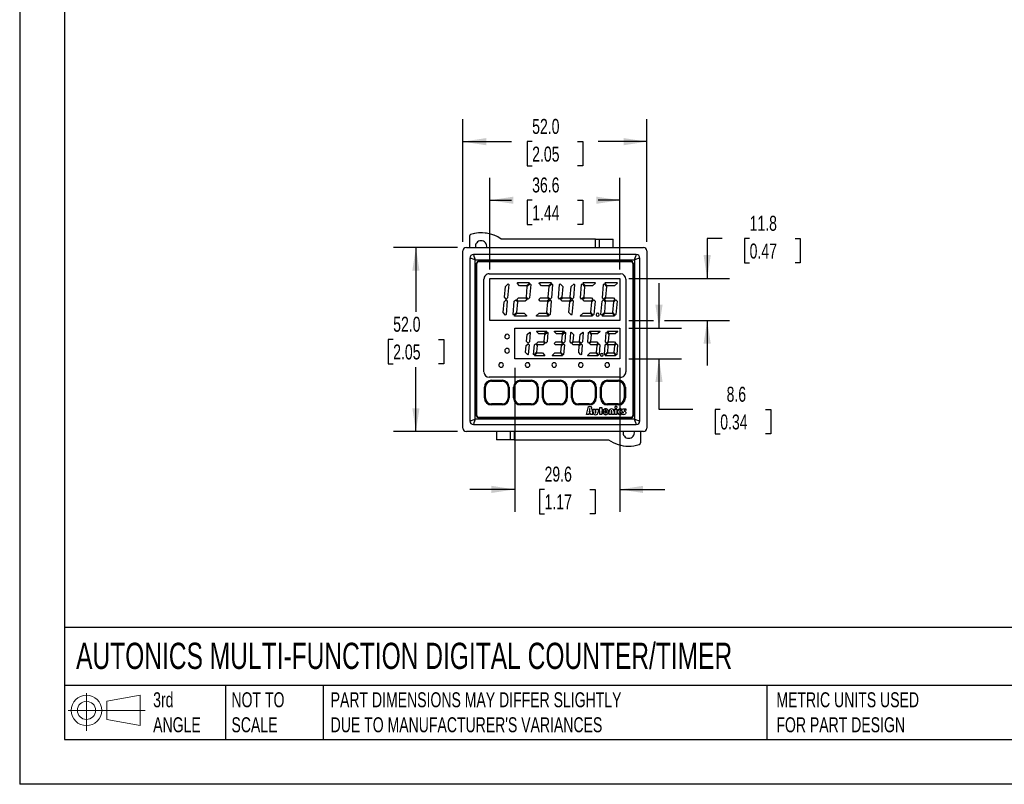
# Model space of a CAD drawing. Header units: millimetres. Extents: x 0 to 559, y 0 to 432.
# Tile 1 of 7: x 0 to 278, y 0 to 216. Entities that reach past the tile are written whole.
import ezdxf

# ---------------------------------------------------------------- set-up
doc = ezdxf.new("R2010")
doc.units = ezdxf.units.MM
doc.header["$LTSCALE"] = 2
doc.linetypes.add('CENTERX2', pattern=[20.32, 12.7, -2.54, 2.54, -2.54])
doc.layers.add('DIMENSIONS', color=140, linetype='Continuous', lineweight=25)
doc.layers.add('TEXT', color=140, linetype='Continuous', lineweight=25)
doc.layers.add('SLD-DEFPOINTS', color=7, linetype='Continuous')
doc.styles.add('SLDTEXTSTYLE0', font='TXT', dxfattribs={"width": 0.7})
doc.dimstyles.new('SLDDIMSTYLE0', dxfattribs={"dimtxt": 4.316016, "dimasz": 6.604, "dimexe": 0, "dimexo": 0.0625, "dimgap": 1.079004, "dimtad": 0, "dimtih": 1, "dimtoh": 1, "dimdec": 1, "dimrnd": 1e-09, "dimzin": 12, "dimdsep": 46, "dimtxsty": 'SLDTEXTSTYLE0', "dimsah": 1, "dimcen": 0.09, "dimadec": 0, "dimazin": 3, "dimtfac": 1, "dimtdec": 1, "dimtofl": 0, "dimtmove": 0, "dimatfit": 3, "dimfxl": 0, "dimfrac": 2, "dimtolj": 1, "dimtzin": 12, "dimarcsym": 0})
doc.dimstyles.new('SLDDIMSTYLE1', dxfattribs={"dimtxt": 4.316016, "dimasz": 6.604, "dimexe": 0, "dimexo": 0.0625, "dimgap": 1.079004, "dimtad": 0, "dimtih": 1, "dimtoh": 1, "dimdec": 1, "dimrnd": 1e-09, "dimzin": 12, "dimdsep": 46, "dimtxsty": 'SLDTEXTSTYLE0', "dimsah": 1, "dimcen": 0.09, "dimadec": 0, "dimazin": 3, "dimtfac": 1, "dimtdec": 1, "dimtmove": 0, "dimatfit": 0, "dimfxl": 0, "dimfrac": 2, "dimtolj": 1, "dimtzin": 12, "dimarcsym": 0})
doc.dimstyles.new('SLDDIMSTYLE2', dxfattribs={"dimtxt": 4.316016, "dimasz": 6.604, "dimexe": 0, "dimexo": 0.0625, "dimgap": 1.079004, "dimtad": 0, "dimtih": 1, "dimtoh": 1, "dimdec": 1, "dimrnd": 1e-09, "dimzin": 4, "dimdsep": 46, "dimtxsty": 'SLDTEXTSTYLE0', "dimsah": 1, "dimcen": 0.09, "dimadec": 0, "dimazin": 1, "dimtfac": 1, "dimtdec": 1, "dimtofl": 0, "dimtmove": 0, "dimatfit": 3, "dimfxl": 0, "dimfrac": 2, "dimtolj": 1, "dimtzin": 12, "dimarcsym": 0})

# ---------------------------------------------------------------- blocks, each defined once
blk = doc.blocks.new('Block11')
at = {"color": 7, "linetype": 'Continuous', "lineweight": 18}
for p, q in [((5.18, 10.62), (5.18, 0)), ((10.96, 8.33), (20.35, 10.06)), ((20.35, 10.06), (20.35, 1.46)), ((0, 5.76), (21.75, 5.76)), ((10.96, 3.19), (10.96, 8.33)), ((10.96, 3.19), (20.35, 1.46))]:
    blk.add_line(p, q, dxfattribs=at)
for radius in [4.3, 2.57]:
    blk.add_circle((5.18, 5.76), radius, dxfattribs=at)
blk = doc.blocks.new('Block12')
at = {"layer": 'SLD-DEFPOINTS'}
blk.add_blockref('Block11', (0, 0), dxfattribs=at)
blk = doc.blocks.new('_D')
at = {"layer": 'DIMENSIONS'}
for p, q in [((132.82, 145.37), (132.82, 171.27)), ((169.47, 145.37), (169.47, 171.27)), ((132.82, 164.92), (138.89, 164.92)), ((144.74, 164.92), (143.29, 164.92)), ((143.29, 164.92), (143.29, 158.07)), ((157.56, 164.92), (159.01, 164.92)), ((159.01, 164.92), (159.01, 158.07)), ((169.47, 164.92), (163.41, 164.92)), ((143.29, 158.07), (144.74, 158.07)), ((159.01, 158.07), (157.56, 158.07))]:
    blk.add_line(p, q, dxfattribs=at)
for points in [[(132.82, 164.92), (139.43, 163.91), (139.43, 165.94)], [(169.47, 164.92), (162.87, 165.94), (162.87, 163.91)]]:
    blk.add_solid(points, dxfattribs=at)
at = {"layer": 'DIMENSIONS', "char_height": 4.233, "attachment_point": 1, "style": 'SLDTEXTSTYLE0'}
for s, insert in [('36.6', (144.74, 171.35)), ('1.44', (144.74, 163.52))]:
    blk.add_mtext(s, dxfattribs=dict(at, insert=insert))
blk = doc.blocks.new('_D_1')
at = {"layer": 'DIMENSIONS'}
for p, q in [((198.37, 154.11), (194.16, 154.11)), ((194.16, 154.11), (194.16, 142.83)), ((206.15, 154.11), (204.7, 154.11)), ((204.7, 154.11), (204.7, 147.25)), ((218.98, 154.11), (220.42, 154.11)), ((220.42, 154.11), (220.42, 147.25)), ((204.7, 147.25), (206.15, 147.25)), ((220.42, 147.25), (218.98, 147.25)), ((172.01, 142.83), (200.51, 142.83)), ((172.01, 130.98), (179.03, 130.98)), ((182.08, 130.98), (200.51, 130.98)), ((194.16, 130.98), (194.16, 118.28))]:
    blk.add_line(p, q, dxfattribs=at)
for points in [[(194.16, 142.83), (195.18, 149.43), (193.14, 149.43)], [(194.16, 130.98), (193.14, 124.38), (195.18, 124.38)]]:
    blk.add_solid(points, dxfattribs=at)
at = {"layer": 'DIMENSIONS', "char_height": 4.233, "attachment_point": 1, "style": 'SLDTEXTSTYLE0'}
for s, insert in [('11.8', (206.15, 160.53)), ('0.47', (206.15, 152.7))]:
    blk.add_mtext(s, dxfattribs=dict(at, insert=insert))
blk = doc.blocks.new('_D_2')
at = {"layer": 'DIMENSIONS'}
for p, q in [((180.56, 128.83), (180.56, 141.53)), ((172.01, 128.83), (186.91, 128.83)), ((172.01, 120.18), (186.91, 120.18)), ((180.56, 105.83), (180.56, 120.18)), ((190.07, 105.83), (180.56, 105.83)), ((197.86, 105.83), (196.41, 105.83)), ((196.41, 105.83), (196.41, 98.97)), ((210.68, 105.83), (212.13, 105.83)), ((212.13, 105.83), (212.13, 98.97)), ((196.41, 98.97), (197.86, 98.97)), ((212.13, 98.97), (210.68, 98.97))]:
    blk.add_line(p, q, dxfattribs=at)
for points in [[(180.56, 128.83), (181.57, 135.43), (179.54, 135.43)], [(180.56, 120.18), (179.54, 113.58), (181.57, 113.58)]]:
    blk.add_solid(points, dxfattribs=at)
at = {"layer": 'DIMENSIONS', "char_height": 4.233, "attachment_point": 1, "style": 'SLDTEXTSTYLE0'}
for s, insert in [('8.6', (199.65, 112.25)), ('0.34', (197.86, 104.43))]:
    blk.add_mtext(s, dxfattribs=dict(at, insert=insert))
blk = doc.blocks.new('_D_3')
at = {"layer": 'DIMENSIONS'}
for p, q in [((139.82, 117.64), (139.82, 76.92)), ((169.47, 117.64), (169.47, 76.92)), ((139.82, 83.27), (127.12, 83.27)), ((148.24, 83.27), (146.79, 83.27)), ((146.79, 83.27), (146.79, 76.42)), ((161.06, 83.27), (162.51, 83.27)), ((162.51, 83.27), (162.51, 76.42)), ((169.47, 83.27), (182.17, 83.27)), ((146.79, 76.42), (148.24, 76.42)), ((162.51, 76.42), (161.06, 76.42))]:
    blk.add_line(p, q, dxfattribs=at)
for points in [[(139.82, 83.27), (133.22, 84.29), (133.22, 82.26)], [(169.47, 83.27), (176.08, 82.26), (176.08, 84.29)]]:
    blk.add_solid(points, dxfattribs=at)
at = {"layer": 'DIMENSIONS', "char_height": 4.233, "attachment_point": 1, "style": 'SLDTEXTSTYLE0'}
for s, insert in [('29.6', (148.24, 89.7)), ('1.17', (148.24, 81.87))]:
    blk.add_mtext(s, dxfattribs=dict(at, insert=insert))
blk = doc.blocks.new('_D_4')
at = {"layer": 'DIMENSIONS'}
for p, q in [((125.15, 153.14), (125.15, 187.82)), ((177.15, 153.14), (177.15, 187.82)), ((125.15, 181.47), (138.89, 181.47)), ((144.74, 181.47), (143.29, 181.47)), ((143.29, 181.47), (143.29, 174.61)), ((157.56, 181.47), (159.01, 181.47)), ((159.01, 181.47), (159.01, 174.61)), ((177.15, 181.47), (163.41, 181.47)), ((143.29, 174.61), (144.74, 174.61)), ((159.01, 174.61), (157.56, 174.61))]:
    blk.add_line(p, q, dxfattribs=at)
for points in [[(125.15, 181.47), (131.75, 180.45), (131.75, 182.48)], [(177.15, 181.47), (170.55, 182.48), (170.55, 180.45)]]:
    blk.add_solid(points, dxfattribs=at)
at = {"layer": 'DIMENSIONS', "char_height": 4.233, "attachment_point": 1, "style": 'SLDTEXTSTYLE0'}
for s, insert in [('52.0', (144.74, 187.89)), ('2.05', (144.74, 180.07))]:
    blk.add_mtext(s, dxfattribs=dict(at, insert=insert))
blk = doc.blocks.new('_D_5')
at = {"layer": 'DIMENSIONS'}
for p, q in [((123.61, 151.6), (105.56, 151.6)), ((111.91, 151.6), (111.91, 133.43)), ((105.49, 125.6), (104.04, 125.6)), ((104.04, 125.6), (104.04, 118.74)), ((118.32, 125.6), (119.77, 125.6)), ((119.77, 125.6), (119.77, 118.74)), ((104.04, 118.74), (105.49, 118.74)), ((111.91, 99.6), (111.91, 117.78)), ((119.77, 118.74), (118.32, 118.74)), ((123.61, 99.6), (105.56, 99.6))]:
    blk.add_line(p, q, dxfattribs=at)
for points in [[(111.91, 151.6), (110.89, 145), (112.92, 145)], [(111.91, 99.6), (112.92, 106.21), (110.89, 106.21)]]:
    blk.add_solid(points, dxfattribs=at)
at = {"layer": 'DIMENSIONS', "char_height": 4.233, "attachment_point": 1, "style": 'SLDTEXTSTYLE0'}
for s, insert in [('52.0', (105.49, 132.03)), ('2.05', (105.49, 124.2))]:
    blk.add_mtext(s, dxfattribs=dict(at, insert=insert))

msp = doc.modelspace()

# ---------------------------------------------------------------- linework, layer by layer
at = {"color": 7, "linetype": 'Continuous'}
for p in [(0, 431.81), (558.8, 0.01)]:
    msp.add_line(p, (0, 0.01), dxfattribs=at)
for p, q in [((127, 154.79), (127, 151.6)), ((162.65, 153.95), (136, 153.95)), ((162.65, 151.6), (162.65, 153.95)), ((162.65, 153.95), (163.65, 153.95)), ((163.65, 153.95), (163.65, 151.6)), ((163.65, 153.95), (167.65, 153.95)), ((167.65, 151.6), (167.65, 153.95)), ((125.15, 100.6), (125.15, 150.6)), ((126.15, 151.6), (176.15, 151.6)), ((177.15, 150.6), (177.15, 100.6)), ((127.15, 148.6), (127.15, 102.6)), ((174.15, 149.6), (128.15, 149.6)), ((128.65, 148.1), (173.65, 148.1)), ((128.65, 103.1), (128.65, 148.1)), ((129.55, 147.7), (172.75, 147.7)), ((129.65, 147.6), (172.65, 147.6)), ((173.65, 148.1), (173.65, 103.1)), ((175.15, 102.6), (175.15, 148.6)), ((129.05, 104), (129.05, 147.2)), ((129.15, 104.1), (129.15, 147.1)), ((173.15, 147.1), (173.15, 104.1)), ((173.25, 147.2), (173.25, 104)), ((131.13, 116.43), (131.13, 142.64)), ((132.57, 144.14), (169.73, 144.14)), ((132.82, 142.83), (169.47, 142.83)), ((132.82, 130.98), (132.82, 142.83)), ((169.47, 142.83), (169.47, 130.98)), ((171.17, 142.64), (171.17, 116.43)), ((136.9, 137.55), (137.16, 140.56)), ((137.16, 140.56), (137.99, 141.31)), ((138.12, 141.16), (137.79, 137.36)), ((137.99, 141.31), (138.12, 141.16)), ((140.48, 141.51), (140.65, 141.66)), ((141.16, 140.76), (140.48, 141.51)), ((140.65, 141.66), (143.86, 141.66)), ((143.17, 140.76), (141.16, 140.76)), ((143.1, 137.55), (143.36, 140.56)), ((144, 141.52), (143.17, 140.76)), ((143.36, 140.56), (144.19, 141.31)), ((143.86, 141.66), (144, 141.52)), ((144.32, 141.16), (143.99, 137.36)), ((144.19, 141.31), (144.32, 141.16)), ((146.68, 141.51), (146.85, 141.66)), ((147.36, 140.76), (146.68, 141.51)), ((146.85, 141.66), (150.06, 141.66)), ((149.37, 140.76), (147.36, 140.76)), ((149.3, 137.55), (149.56, 140.56)), ((150.2, 141.52), (149.37, 140.76)), ((149.56, 140.56), (150.39, 141.31)), ((150.06, 141.66), (150.2, 141.52)), ((150.52, 141.16), (150.19, 137.36)), ((150.39, 141.31), (150.52, 141.16)), ((152.17, 137.36), (152.5, 141.16)), ((152.5, 141.16), (152.67, 141.32)), ((152.67, 141.32), (153.36, 140.57)), ((153.36, 140.57), (153.09, 137.57)), ((155.5, 137.55), (155.76, 140.56)), ((155.76, 140.56), (156.59, 141.31)), ((156.72, 141.16), (156.39, 137.36)), ((156.59, 141.31), (156.72, 141.16)), ((158.37, 137.36), (158.7, 141.16)), ((158.7, 141.16), (158.87, 141.32)), ((158.87, 141.32), (159.56, 140.57)), ((159.08, 141.51), (159.25, 141.66)), ((159.76, 140.76), (159.08, 141.51)), ((159.25, 141.66), (162.46, 141.66)), ((159.56, 140.57), (159.29, 137.57)), ((161.77, 140.76), (159.76, 140.76)), ((162.6, 141.52), (161.77, 140.76)), ((162.46, 141.66), (162.6, 141.52)), ((164.57, 137.36), (164.9, 141.16)), ((164.9, 141.16), (165.07, 141.32)), ((165.07, 141.32), (165.76, 140.57)), ((165.28, 141.51), (165.45, 141.66)), ((165.96, 140.76), (165.28, 141.51)), ((165.45, 141.66), (168.66, 141.66)), ((165.76, 140.57), (165.49, 137.57)), ((167.97, 140.76), (165.96, 140.76)), ((168.8, 141.52), (167.97, 140.76)), ((168.66, 141.66), (168.8, 141.52)), ((136.79, 136.26), (137.39, 136.81)), ((137.4, 137.01), (136.9, 137.55)), ((137.71, 136.46), (137.38, 132.66)), ((137.39, 136.81), (137.71, 136.46)), ((137.79, 137.36), (137.4, 137.01)), ((139.36, 132.66), (139.69, 136.46)), ((139.69, 136.46), (140.08, 136.82)), ((140.08, 136.82), (140.58, 136.27)), ((140.58, 136.27), (140.32, 133.27)), ((140.38, 136.9), (140.88, 137.36)), ((140.79, 136.46), (140.38, 136.9)), ((142.8, 136.46), (140.79, 136.46)), ((140.88, 137.36), (142.89, 137.36)), ((143.3, 136.92), (142.8, 136.46)), ((142.89, 137.36), (143.3, 136.92)), ((143.6, 137.01), (143.1, 137.55)), ((143.99, 137.36), (143.6, 137.01)), ((146.58, 136.9), (147.08, 137.36)), ((146.99, 136.46), (146.58, 136.9)), ((149, 136.46), (146.99, 136.46)), ((147.08, 137.36), (149.09, 137.36)), ((149.5, 136.92), (149, 136.46)), ((149.09, 137.36), (149.5, 136.92)), ((149.19, 136.26), (149.79, 136.81)), ((149.8, 137.01), (149.3, 137.55)), ((150.11, 136.46), (149.78, 132.66)), ((149.79, 136.81), (150.11, 136.46)), ((150.19, 137.36), (149.8, 137.01)), ((152.49, 137.02), (152.17, 137.36)), ((153.09, 137.57), (152.49, 137.02)), ((152.78, 136.9), (153.28, 137.36)), ((153.19, 136.46), (152.78, 136.9)), ((155.2, 136.46), (153.19, 136.46)), ((153.28, 137.36), (155.29, 137.36)), ((155.7, 136.92), (155.2, 136.46)), ((155.29, 137.36), (155.7, 136.92)), ((155.39, 136.26), (155.99, 136.81)), ((156, 137.01), (155.5, 137.55)), ((156.31, 136.46), (155.98, 132.66)), ((155.99, 136.81), (156.31, 136.46)), ((156.39, 137.36), (156, 137.01)), ((158.69, 137.02), (158.37, 137.36)), ((159.29, 137.57), (158.69, 137.02)), ((158.98, 136.9), (159.48, 137.36)), ((159.39, 136.46), (158.98, 136.9)), ((161.4, 136.46), (159.39, 136.46)), ((159.48, 137.36), (161.49, 137.36)), ((161.9, 136.92), (161.4, 136.46)), ((161.49, 137.36), (161.9, 136.92)), ((161.59, 136.26), (162.19, 136.81)), ((162.51, 136.46), (162.18, 132.66)), ((162.19, 136.81), (162.51, 136.46)), ((164.16, 132.66), (164.49, 136.46)), ((164.49, 136.46), (164.88, 136.82)), ((164.89, 137.02), (164.57, 137.36)), ((164.88, 136.82), (165.38, 136.27)), ((165.49, 137.57), (164.89, 137.02)), ((165.38, 136.27), (165.12, 133.27)), ((165.18, 136.9), (165.68, 137.36)), ((165.59, 136.46), (165.18, 136.9)), ((167.6, 136.46), (165.59, 136.46)), ((165.68, 137.36), (167.69, 137.36)), ((168.11, 136.9), (167.6, 136.46)), ((167.69, 137.36), (168.11, 136.9)), ((167.79, 136.26), (168.39, 136.81)), ((168.71, 136.46), (168.38, 132.66)), ((168.39, 136.81), (168.71, 136.46)), ((136.52, 133.25), (136.79, 136.26)), ((148.92, 133.25), (149.19, 136.26)), ((155.12, 133.25), (155.39, 136.26)), ((161.32, 133.25), (161.59, 136.26)), ((167.52, 133.25), (167.79, 136.26)), ((169.47, 130.98), (132.82, 130.98)), ((137.21, 132.51), (136.52, 133.25)), ((137.38, 132.66), (137.21, 132.51)), ((139.49, 132.51), (139.36, 132.66)), ((140.32, 133.27), (139.49, 132.51)), ((139.68, 132.31), (140.51, 133.06)), ((139.82, 132.16), (139.68, 132.31)), ((143.03, 132.16), (139.82, 132.16)), ((140.51, 133.06), (142.52, 133.06)), ((142.52, 133.06), (143.2, 132.32)), ((143.2, 132.32), (143.03, 132.16)), ((145.88, 132.31), (146.71, 133.06)), ((146.02, 132.16), (145.88, 132.31)), ((149.23, 132.16), (146.02, 132.16)), ((146.71, 133.06), (148.72, 133.06)), ((148.72, 133.06), (149.4, 132.32)), ((149.61, 132.51), (148.92, 133.25)), ((149.4, 132.32), (149.23, 132.16)), ((149.78, 132.66), (149.61, 132.51)), ((155.81, 132.51), (155.12, 133.25)), ((155.98, 132.66), (155.81, 132.51)), ((158.28, 132.31), (159.11, 133.06)), ((158.42, 132.16), (158.28, 132.31)), ((161.63, 132.16), (158.42, 132.16)), ((159.11, 133.06), (161.12, 133.06)), ((161.12, 133.06), (161.8, 132.32)), ((162.01, 132.51), (161.32, 133.25)), ((161.8, 132.32), (161.63, 132.16)), ((162.18, 132.66), (162.01, 132.51)), ((164.29, 132.51), (164.16, 132.66)), ((165.12, 133.27), (164.29, 132.51)), ((164.48, 132.31), (165.31, 133.06)), ((164.62, 132.16), (164.48, 132.31)), ((167.83, 132.16), (164.62, 132.16)), ((165.31, 133.06), (167.32, 133.06)), ((167.32, 133.06), (168, 132.32)), ((168.21, 132.51), (167.52, 133.25)), ((168, 132.32), (167.83, 132.16)), ((168.38, 132.66), (168.21, 132.51)), ((139.82, 120.18), (139.82, 128.83)), ((139.82, 128.83), (169.47, 128.83)), ((145.97, 127.88), (146.1, 128)), ((146.1, 128), (148.81, 128)), ((148.81, 128), (148.91, 127.89)), ((150.97, 127.88), (151.1, 128)), ((151.1, 128), (153.81, 128)), ((153.81, 128), (153.91, 127.89)), ((160.97, 127.88), (161.1, 128)), ((161.1, 128), (163.81, 128)), ((163.81, 128), (163.91, 127.89)), ((165.97, 127.88), (166.1, 128)), ((166.1, 128), (168.81, 128)), ((168.81, 128), (168.91, 127.89)), ((169.47, 128.83), (169.47, 120.18)), ((143.15, 125.07), (143.32, 127.03)), ((143.32, 127.03), (144.07, 127.72)), ((144.18, 127.6), (143.94, 124.9)), ((144.07, 127.72), (144.18, 127.6)), ((146.59, 127.2), (145.97, 127.88)), ((148.16, 127.2), (146.59, 127.2)), ((148.15, 125.07), (148.32, 127.03)), ((148.91, 127.89), (148.16, 127.2)), ((148.32, 127.03), (149.07, 127.72)), ((149.18, 127.6), (148.94, 124.9)), ((149.07, 127.72), (149.18, 127.6)), ((151.59, 127.2), (150.97, 127.88)), ((153.16, 127.2), (151.59, 127.2)), ((153.15, 125.07), (153.32, 127.03)), ((153.91, 127.89), (153.16, 127.2)), ((153.32, 127.03), (154.07, 127.72)), ((154.18, 127.6), (153.94, 124.9)), ((154.07, 127.72), (154.18, 127.6)), ((155.43, 124.9), (155.66, 127.6)), ((155.66, 127.6), (155.79, 127.72)), ((155.79, 127.72), (156.42, 127.04)), ((156.42, 127.04), (156.24, 125.08)), ((158.15, 125.07), (158.32, 127.03)), ((158.32, 127.03), (159.07, 127.72)), ((159.18, 127.6), (158.94, 124.9)), ((159.07, 127.72), (159.18, 127.6)), ((160.43, 124.9), (160.66, 127.6)), ((160.66, 127.6), (160.79, 127.72)), ((160.79, 127.72), (161.42, 127.04)), ((161.59, 127.2), (160.97, 127.88)), ((161.42, 127.04), (161.24, 125.08)), ((163.16, 127.2), (161.59, 127.2)), ((163.91, 127.89), (163.16, 127.2)), ((165.43, 124.9), (165.66, 127.6)), ((165.66, 127.6), (165.79, 127.72)), ((165.79, 127.72), (166.42, 127.04)), ((166.59, 127.2), (165.97, 127.88)), ((166.42, 127.04), (166.24, 125.08)), ((168.16, 127.2), (166.59, 127.2)), ((168.91, 127.89), (168.16, 127.2)), ((142.88, 121.97), (143.05, 123.93)), ((143.05, 123.93), (143.58, 124.41)), ((143.59, 124.58), (143.15, 125.07)), ((143.58, 124.41), (143.87, 124.1)), ((143.94, 124.9), (143.59, 124.58)), ((143.87, 124.1), (143.63, 121.4)), ((145.12, 121.4), (145.36, 124.1)), ((145.36, 124.1), (145.7, 124.42)), ((145.7, 124.42), (146.15, 123.94)), ((145.96, 124.5), (146.41, 124.9)), ((146.32, 124.1), (145.96, 124.5)), ((146.15, 123.94), (145.97, 121.98)), ((147.89, 124.1), (146.32, 124.1)), ((146.41, 124.9), (147.97, 124.9)), ((148.33, 124.51), (147.89, 124.1)), ((147.97, 124.9), (148.33, 124.51)), ((148.59, 124.58), (148.15, 125.07)), ((148.94, 124.9), (148.59, 124.58)), ((150.96, 124.5), (151.41, 124.9)), ((151.32, 124.1), (150.96, 124.5)), ((152.89, 124.1), (151.32, 124.1)), ((151.41, 124.9), (152.97, 124.9)), ((152.88, 121.97), (153.05, 123.93)), ((153.33, 124.51), (152.89, 124.1)), ((152.97, 124.9), (153.33, 124.51)), ((153.05, 123.93), (153.58, 124.41)), ((153.59, 124.58), (153.15, 125.07)), ((153.58, 124.41), (153.87, 124.1)), ((153.94, 124.9), (153.59, 124.58)), ((153.87, 124.1), (153.63, 121.4)), ((155.71, 124.59), (155.43, 124.9)), ((156.24, 125.08), (155.71, 124.59)), ((155.96, 124.5), (156.41, 124.9)), ((156.32, 124.1), (155.96, 124.5)), ((157.89, 124.1), (156.32, 124.1)), ((156.41, 124.9), (157.97, 124.9)), ((157.88, 121.97), (158.05, 123.93)), ((158.33, 124.51), (157.89, 124.1)), ((157.97, 124.9), (158.33, 124.51)), ((158.05, 123.93), (158.58, 124.41)), ((158.59, 124.58), (158.15, 125.07)), ((158.58, 124.41), (158.87, 124.1)), ((158.94, 124.9), (158.59, 124.58)), ((158.87, 124.1), (158.63, 121.4)), ((160.71, 124.59), (160.43, 124.9)), ((161.24, 125.08), (160.71, 124.59)), ((160.96, 124.5), (161.41, 124.9)), ((161.32, 124.1), (160.96, 124.5)), ((162.89, 124.1), (161.32, 124.1)), ((161.41, 124.9), (162.97, 124.9)), ((162.88, 121.97), (163.05, 123.93)), ((163.33, 124.51), (162.89, 124.1)), ((162.97, 124.9), (163.33, 124.51)), ((163.05, 123.93), (163.58, 124.41)), ((163.58, 124.41), (163.87, 124.1)), ((163.87, 124.1), (163.63, 121.4)), ((165.12, 121.4), (165.36, 124.1)), ((165.36, 124.1), (165.7, 124.42)), ((165.71, 124.59), (165.43, 124.9)), ((165.7, 124.42), (166.15, 123.94)), ((166.24, 125.08), (165.71, 124.59)), ((165.96, 124.5), (166.41, 124.9)), ((166.32, 124.1), (165.96, 124.5)), ((166.15, 123.94), (165.97, 121.98)), ((167.89, 124.1), (166.32, 124.1)), ((166.41, 124.9), (167.97, 124.9)), ((167.88, 121.97), (168.05, 123.93)), ((168.33, 124.51), (167.89, 124.1)), ((167.97, 124.9), (168.33, 124.51)), ((168.05, 123.93), (168.58, 124.41)), ((168.58, 124.41), (168.87, 124.1)), ((168.87, 124.1), (168.63, 121.4)), ((169.47, 120.18), (139.82, 120.18)), ((143.5, 121.28), (142.88, 121.97)), ((143.63, 121.4), (143.5, 121.28)), ((145.22, 121.29), (145.12, 121.4)), ((145.97, 121.98), (145.22, 121.29)), ((145.38, 121.11), (146.14, 121.8)), ((145.48, 121), (145.38, 121.11)), ((148.2, 121), (145.48, 121)), ((146.14, 121.8), (147.7, 121.8)), ((147.7, 121.8), (148.33, 121.12)), ((148.33, 121.12), (148.2, 121)), ((150.38, 121.11), (151.14, 121.8)), ((150.48, 121), (150.38, 121.11)), ((153.2, 121), (150.48, 121)), ((151.14, 121.8), (152.7, 121.8)), ((152.7, 121.8), (153.33, 121.12)), ((153.5, 121.28), (152.88, 121.97)), ((153.33, 121.12), (153.2, 121)), ((153.63, 121.4), (153.5, 121.28)), ((158.5, 121.28), (157.88, 121.97)), ((158.63, 121.4), (158.5, 121.28)), ((160.38, 121.11), (161.14, 121.8)), ((160.48, 121), (160.38, 121.11)), ((163.2, 121), (160.48, 121)), ((161.14, 121.8), (162.7, 121.8)), ((162.7, 121.8), (163.33, 121.12)), ((163.5, 121.28), (162.88, 121.97)), ((163.33, 121.12), (163.2, 121)), ((163.63, 121.4), (163.5, 121.28)), ((165.22, 121.29), (165.12, 121.4)), ((165.97, 121.98), (165.22, 121.29)), ((165.38, 121.11), (166.14, 121.8)), ((165.48, 121), (165.38, 121.11)), ((168.2, 121), (165.48, 121)), ((166.14, 121.8), (167.7, 121.8)), ((167.7, 121.8), (168.33, 121.12)), ((168.5, 121.28), (167.88, 121.97)), ((168.33, 121.12), (168.2, 121)), ((168.63, 121.4), (168.5, 121.28)), ((169.73, 114.93), (132.57, 114.93)), ((133.25, 114.11), (133.25, 113.82)), ((133.25, 114.11), (136.25, 114.11)), ((136.25, 114.11), (136.25, 113.82)), ((141.45, 114.11), (141.45, 113.82)), ((141.45, 114.11), (144.45, 114.11)), ((144.45, 114.11), (144.45, 113.82)), ((149.65, 114.11), (149.65, 113.82)), ((149.65, 114.11), (152.65, 114.11)), ((152.65, 114.11), (152.65, 113.82)), ((157.85, 114.11), (157.85, 113.82)), ((157.85, 114.11), (160.85, 114.11)), ((160.85, 114.11), (160.85, 113.82)), ((166.05, 114.11), (166.05, 113.82)), ((166.05, 114.11), (169.05, 114.11)), ((169.05, 114.11), (169.05, 113.82)), ((131.25, 109.11), (131.25, 112.11)), ((131.25, 112.11), (131.54, 112.11)), ((131.54, 109.11), (131.54, 112.11)), ((133.25, 113.82), (136.25, 113.82)), ((137.96, 112.11), (137.96, 109.11)), ((137.96, 112.11), (138.25, 112.11)), ((138.25, 112.11), (138.25, 109.11)), ((139.45, 109.11), (139.45, 112.11)), ((139.45, 112.11), (139.74, 112.11)), ((139.74, 109.11), (139.74, 112.11)), ((141.45, 113.82), (144.45, 113.82)), ((146.16, 112.11), (146.16, 109.11)), ((146.16, 112.11), (146.45, 112.11)), ((146.45, 112.11), (146.45, 109.11)), ((147.65, 109.11), (147.65, 112.11)), ((147.65, 112.11), (147.94, 112.11)), ((147.94, 109.11), (147.94, 112.11)), ((149.65, 113.82), (152.65, 113.82)), ((154.36, 112.11), (154.36, 109.11)), ((154.36, 112.11), (154.65, 112.11)), ((154.65, 112.11), (154.65, 109.11)), ((155.85, 109.11), (155.85, 112.11)), ((155.85, 112.11), (156.14, 112.11)), ((156.14, 109.11), (156.14, 112.11)), ((157.85, 113.82), (160.85, 113.82)), ((162.56, 112.11), (162.56, 109.11)), ((162.56, 112.11), (162.85, 112.11)), ((162.85, 112.11), (162.85, 109.11)), ((164.05, 109.11), (164.05, 112.11)), ((164.05, 112.11), (164.34, 112.11)), ((164.34, 109.11), (164.34, 112.11)), ((166.05, 113.82), (169.05, 113.82)), ((170.76, 112.11), (170.76, 109.11)), ((170.76, 112.11), (171.05, 112.11)), ((171.05, 112.11), (171.05, 109.11)), ((131.25, 109.11), (131.54, 109.11)), ((138.25, 109.11), (137.96, 109.11)), ((139.45, 109.11), (139.74, 109.11)), ((146.45, 109.11), (146.16, 109.11)), ((147.65, 109.11), (147.94, 109.11)), ((154.65, 109.11), (154.36, 109.11)), ((155.85, 109.11), (156.14, 109.11)), ((162.85, 109.11), (162.56, 109.11)), ((164.05, 109.11), (164.34, 109.11)), ((171.05, 109.11), (170.76, 109.11)), ((136.25, 107.4), (133.25, 107.4)), ((133.25, 107.11), (133.25, 107.4)), ((136.25, 107.11), (133.25, 107.11)), ((136.25, 107.11), (136.25, 107.4)), ((144.45, 107.4), (141.45, 107.4)), ((141.45, 107.11), (141.45, 107.4)), ((144.45, 107.11), (141.45, 107.11)), ((144.45, 107.11), (144.45, 107.4)), ((152.65, 107.4), (149.65, 107.4)), ((149.65, 107.11), (149.65, 107.4)), ((152.65, 107.11), (149.65, 107.11)), ((152.65, 107.11), (152.65, 107.4)), ((160.85, 107.4), (157.85, 107.4)), ((157.85, 107.11), (157.85, 107.4)), ((160.85, 107.11), (157.85, 107.11)), ((160.08, 104.41), (160.62, 106.68)), ((160.62, 106.68), (161.37, 106.68)), ((160.93, 105.71), (160.84, 105.18)), ((160.85, 107.11), (160.85, 107.4)), ((160.99, 106.14), (160.99, 106.14)), ((161.1, 105.18), (161.04, 105.71)), ((161.37, 106.68), (161.86, 104.41)), ((161.94, 105.96), (162.53, 105.96)), ((161.94, 105.06), (161.94, 105.96)), ((162.53, 105.96), (162.53, 105.14)), ((162.76, 105.14), (162.76, 105.96)), ((162.76, 105.96), (163.36, 105.96)), ((163.36, 105.96), (163.36, 105.06)), ((163.59, 105.95), (163.82, 105.95)), ((163.59, 105.48), (163.59, 105.95)), ((163.82, 106.37), (164.41, 106.37)), ((163.82, 105.95), (163.82, 106.37)), ((164.41, 106.37), (164.41, 105.95)), ((164.41, 105.95), (164.64, 105.95)), ((164.64, 105.95), (164.64, 105.48)), ((169.05, 107.4), (166.05, 107.4)), ((166.05, 107.11), (166.05, 107.4)), ((169.05, 107.11), (166.05, 107.11)), ((168.08, 105.95), (168.67, 105.95)), ((168.08, 104.41), (168.08, 105.95)), ((168.67, 105.95), (168.67, 104.41)), ((169.05, 107.11), (169.05, 107.4)), ((169.86, 106.01), (169.86, 105.48)), ((171.17, 106), (171.17, 105.57)), ((173.65, 103.1), (128.65, 103.1)), ((172.75, 103.5), (129.55, 103.5)), ((172.65, 103.6), (129.65, 103.6)), ((160.71, 104.41), (160.08, 104.41)), ((160.76, 104.7), (160.71, 104.41)), ((161.18, 104.7), (160.76, 104.7)), ((160.84, 105.18), (161.1, 105.18)), ((161.22, 104.41), (161.18, 104.7)), ((161.86, 104.41), (161.22, 104.41)), ((163.82, 105.48), (163.59, 105.48)), ((163.82, 104.41), (163.82, 105.48)), ((164.41, 104.41), (163.82, 104.41)), ((164.41, 105.48), (164.41, 104.41)), ((164.64, 105.48), (164.41, 105.48)), ((166.45, 104.41), (166.45, 105.3)), ((167.04, 104.41), (166.45, 104.41)), ((167.04, 105.22), (167.04, 104.41)), ((167.27, 104.41), (167.27, 105.22)), ((167.86, 104.41), (167.27, 104.41)), ((167.86, 105.3), (167.86, 104.41)), ((168.67, 104.41), (168.08, 104.41)), ((169.86, 104.95), (169.86, 104.41)), ((170.05, 104.44), (170.05, 104.95)), ((128.15, 101.6), (174.15, 101.6)), ((176.15, 99.6), (126.15, 99.6)), ((134.65, 99.6), (134.65, 97.25)), ((138.65, 97.25), (138.65, 99.6)), ((139.65, 99.6), (139.65, 97.25)), ((175.3, 99.6), (175.3, 96.42)), ((138.65, 97.25), (134.65, 97.25)), ((139.65, 97.25), (138.65, 97.25)), ((139.65, 97.25), (166.3, 97.25))]:
    msp.add_line(p, q)
at = {"flags": 128}
for points in [[(128.65, 148.1), (128.1, 148.29), (127.59, 148.46), (127.4, 148.52), (127.26, 148.57), (127.18, 148.6), (127.15, 148.6)], [(128.15, 149.6), (128.16, 149.58), (128.19, 149.5), (128.23, 149.36), (128.3, 149.16), (128.47, 148.66), (128.65, 148.1)], [(173.65, 148.1), (173.83, 148.66), (174, 149.16), (174.07, 149.36), (174.11, 149.5), (174.14, 149.58), (174.15, 149.6)], [(175.15, 148.6), (175.12, 148.6), (175.04, 148.57), (174.9, 148.52), (174.71, 148.46), (174.2, 148.29), (173.65, 148.1)], [(160.99, 106.14), (160.96, 105.9), (160.93, 105.71)], [(161.04, 105.71), (161.01, 105.95), (160.99, 106.14)], [(165.51, 104.37), (165.27, 104.4), (165.09, 104.49), (164.94, 104.62), (164.81, 104.89), (164.76, 105.2), (164.81, 105.52), (164.94, 105.79), (165.09, 105.92), (165.27, 106), (165.51, 106.03)], [(165.51, 106.03), (165.27, 106), (165.09, 105.92), (164.94, 105.79), (164.81, 105.52), (164.76, 105.2), (164.81, 104.89), (164.94, 104.62), (165.09, 104.49), (165.27, 104.4), (165.51, 104.37)], [(165.51, 106.03), (165.74, 106), (165.93, 105.92), (166.07, 105.79), (166.2, 105.52), (166.25, 105.2), (166.2, 104.89), (166.07, 104.62), (165.93, 104.49), (165.74, 104.4), (165.51, 104.37)], [(165.51, 104.37), (165.74, 104.4), (165.93, 104.49), (166.07, 104.62), (166.2, 104.89), (166.25, 105.2), (166.2, 105.52), (166.07, 105.79), (165.93, 105.92), (165.74, 106), (165.51, 106.03)], [(170.05, 105.59), (170.08, 105.74), (170.15, 105.86), (170.27, 105.96), (170.42, 106.02), (170.78, 106.06), (171.17, 106)], [(127.15, 102.6), (127.18, 102.61), (127.26, 102.64), (127.4, 102.69), (127.59, 102.75), (128.1, 102.92), (128.65, 103.1)], [(128.65, 103.1), (128.47, 102.55), (128.3, 102.04), (128.23, 101.85), (128.19, 101.71), (128.16, 101.63), (128.15, 101.6)], [(162.53, 105.14), (162.54, 105.02), (162.55, 104.93), (162.57, 104.9), (162.59, 104.88), (162.61, 104.87), (162.65, 104.87)], [(162.65, 104.87), (162.68, 104.87), (162.71, 104.88), (162.73, 104.9), (162.75, 104.93), (162.76, 105.02), (162.76, 105.14)], [(165.51, 105.56), (165.44, 105.55), (165.38, 105.52), (165.34, 105.48), (165.31, 105.44), (165.27, 105.2), (165.31, 104.97), (165.34, 104.92), (165.38, 104.89), (165.44, 104.86), (165.51, 104.85)], [(165.51, 104.85), (165.44, 104.86), (165.38, 104.89), (165.34, 104.92), (165.31, 104.97), (165.27, 105.2), (165.31, 105.44), (165.34, 105.48), (165.38, 105.52), (165.44, 105.55), (165.51, 105.56)], [(165.51, 104.85), (165.58, 104.86), (165.63, 104.89), (165.67, 104.92), (165.7, 104.97), (165.74, 105.2), (165.7, 105.44), (165.67, 105.48), (165.63, 105.52), (165.58, 105.55), (165.51, 105.56)], [(165.51, 105.56), (165.58, 105.55), (165.63, 105.52), (165.67, 105.48), (165.7, 105.44), (165.74, 105.2), (165.7, 104.97), (165.67, 104.92), (165.63, 104.89), (165.58, 104.86), (165.51, 104.85)], [(167.16, 105.5), (167.12, 105.49), (167.09, 105.48), (167.07, 105.46), (167.06, 105.43), (167.04, 105.35), (167.04, 105.22)], [(167.27, 105.22), (167.27, 105.34), (167.25, 105.43), (167.24, 105.46), (167.22, 105.48), (167.19, 105.49), (167.16, 105.5)], [(169.86, 105.48), (169.71, 105.5), (169.58, 105.48), (169.52, 105.44), (169.48, 105.39), (169.45, 105.32), (169.44, 105.22)], [(169.44, 105.22), (169.44, 105.15), (169.47, 105.09), (169.51, 105.05), (169.56, 105.01), (169.69, 104.96), (169.86, 104.95)], [(170.52, 104.97), (170.51, 105.01), (170.48, 105.04), (170.44, 105.07), (170.28, 105.17), (170.2, 105.24), (170.12, 105.32), (170.07, 105.44), (170.05, 105.59)], [(170.05, 104.95), (170.31, 104.89), (170.4, 104.89), (170.47, 104.9), (170.49, 104.92), (170.5, 104.93), (170.51, 104.95), (170.52, 104.97)], [(171.18, 104.92), (171.16, 104.76), (171.09, 104.62), (170.98, 104.51), (170.83, 104.43), (170.47, 104.37), (170.05, 104.44)], [(171.17, 105.57), (170.87, 105.61), (170.81, 105.6), (170.77, 105.59), (170.75, 105.57), (170.74, 105.56), (170.73, 105.55), (170.73, 105.53)], [(170.73, 105.53), (170.75, 105.46), (170.8, 105.4), (170.96, 105.31), (171.11, 105.17), (171.16, 105.07), (171.18, 104.92)], [(173.65, 103.1), (174.2, 102.92), (174.71, 102.75), (174.9, 102.69), (175.04, 102.64), (175.12, 102.61), (175.15, 102.6)], [(174.15, 101.6), (174.14, 101.63), (174.11, 101.71), (174.07, 101.85), (174, 102.04), (173.83, 102.55), (173.65, 103.1)]]:
    msp.add_lwpolyline(points, dxfattribs=at)
for centre, radius, start, end in [((130.32, 145.72), 10, 55.4059, 107.2832), ((127.5, 154.79), 0.5, 107.2832, 180), ((130.3, 151.9), 1.6, 90, 190.8069), ((130.3, 151.9), 1.6, 349.1931, 90), ((126.15, 150.6), 1, 90, 180), ((176.15, 150.6), 1, 0, 90), ((128.15, 148.6), 1, 90, 180), ((129.55, 147.2), 0.5, 90, 180), ((129.65, 147.1), 0.5, 90, 180), ((172.65, 147.1), 0.5, 0, 90), ((172.75, 147.2), 0.5, 0, 90), ((174.15, 148.6), 1, 0, 90), ((132.59, 142.67), 1.47, 90.9669, 181.2051), ((169.7, 142.67), 1.47, 358.992, 88.8361), ((163.24, 132.61), 0.45, 90, 270), ((163.24, 132.61), 0.45, 270, 90), ((137.65, 126.44), 0.65, 359.9822, 180.0178), ((137.65, 126.44), 0.65, 180.0227, 359.9773), ((137.65, 122.43), 0.65, 0.0227, 179.9773), ((137.65, 122.43), 0.65, 180.0227, 359.9773), ((164.37, 121.28), 0.4, 90, 270), ((164.37, 121.28), 0.4, 270, 90), ((135.95, 118.41), 0.65, 359.9822, 180.0178), ((135.95, 118.41), 0.65, 180.0227, 359.9773), ((143.45, 118.41), 0.65, 359.9822, 180.0178), ((143.45, 118.41), 0.65, 180.0227, 359.9773), ((150.95, 118.41), 0.65, 359.9822, 180.0178), ((150.95, 118.41), 0.65, 180.0227, 359.9773), ((158.45, 118.41), 0.65, 359.9822, 180.0178), ((158.45, 118.41), 0.65, 180.0227, 359.9773), ((165.95, 118.41), 0.65, 359.9822, 180.0178), ((165.95, 118.41), 0.65, 180.0227, 359.9773), ((132.6, 116.4), 1.47, 178.9921, 268.8359), ((133.25, 112.11), 2, 90, 180), ((136.25, 112.11), 2, 0, 90), ((141.45, 112.11), 2, 90, 180), ((144.45, 112.11), 2, 0, 90), ((149.65, 112.11), 2, 90, 180), ((152.65, 112.11), 2, 0, 90), ((157.85, 112.11), 2, 90, 180), ((160.85, 112.11), 2, 0, 90), ((166.05, 112.11), 2, 90, 180), ((169.05, 112.11), 2, 0, 90), ((169.7, 116.4), 1.47, 270.9951, 1.1769), ((133.25, 112.11), 1.71, 90, 180), ((136.25, 112.11), 1.71, 0, 90), ((141.45, 112.11), 1.71, 90, 180), ((144.45, 112.11), 1.71, 0, 90), ((149.65, 112.11), 1.71, 90, 180), ((152.65, 112.11), 1.71, 0, 90), ((157.85, 112.11), 1.71, 90, 180), ((160.85, 112.11), 1.71, 0, 90), ((166.05, 112.11), 1.71, 90, 180), ((169.05, 112.11), 1.71, 0, 90), ((133.25, 109.11), 2, 180, 270), ((133.25, 109.11), 1.71, 180, 270), ((136.25, 109.11), 1.71, 270, 0), ((136.25, 109.11), 2, 270, 0), ((141.45, 109.11), 2, 180, 270), ((141.45, 109.11), 1.71, 180, 270), ((144.45, 109.11), 1.71, 270, 0), ((144.45, 109.11), 2, 270, 0), ((149.65, 109.11), 2, 180, 270), ((149.65, 109.11), 1.71, 180, 270), ((152.65, 109.11), 1.71, 270, 0), ((152.65, 109.11), 2, 270, 0), ((157.85, 109.11), 2, 180, 270), ((157.85, 109.11), 1.71, 180, 270), ((160.85, 109.11), 1.71, 270, 0), ((160.85, 109.11), 2, 270, 0), ((166.05, 109.11), 2, 180, 270), ((166.05, 109.11), 1.71, 180, 270), ((169.05, 109.11), 1.71, 270, 0), ((169.05, 109.11), 2, 270, 0), ((167.09, 105.35), 0.645, 84.222, 184.196), ((167.22, 105.35), 0.647, 355.9833, 95.4313), ((168.38, 106.43), 0.32, 0.6476, 179.7848), ((168.38, 106.43), 0.32, 179.7625, 0.6699), ((169.63, 105.25), 0.787, 73.1412, 183.2179), ((129.55, 104), 0.5, 180, 270), ((129.65, 104.1), 0.5, 180, 270), ((162.59, 105.02), 0.647, 176.1308, 275.4536), ((162.71, 105.02), 0.645, 264.1084, 4.1679), ((169.64, 105.17), 0.794, 177.2199, 286.1329), ((172.65, 104.1), 0.5, 270, 0), ((172.75, 104), 0.5, 270, 0), ((126.15, 100.6), 1, 180, 270), ((128.15, 102.6), 1, 180, 270), ((174.15, 102.6), 1, 270, 0), ((176.15, 100.6), 1, 270, 0), ((172, 99.3), 1.6, 169.1931, 270), ((172, 99.3), 1.6, 270, 10.8069), ((171.98, 105.49), 10, 235.4059, 270), ((171.98, 105.49), 10, 270, 287.2832), ((174.8, 96.42), 0.5, 287.2832, 0)]:
    msp.add_arc(centre, radius, start, end)
at = {"color": 179, "linetype": 'Continuous', "lineweight": 18}
msp.add_arc((130.32, 145.72), 10, 69.5122, 107.2832, dxfattribs=at)
at = {"layer": 'TEXT'}
for p, q in [((12.7, 419.1), (12.7, 12.7)), ((546.1, 44.25), (12.7, 44.25)), ((546.1, 27.94), (12.7, 27.94)), ((58.09, 27.94), (58.09, 12.7)), ((85.67, 27.94), (85.67, 12.7)), ((210.97, 27.94), (210.97, 12.7)), ((12.7, 12.7), (546.1, 12.7))]:
    msp.add_line(p, q, dxfattribs=at)

# ---------------------------------------------------------------- block references
at = {"layer": 'SLD-DEFPOINTS'}
msp.add_blockref('Block12', (13.68, 15.11), dxfattribs=at)

# ---------------------------------------------------------------- texts
at = {"layer": 'TEXT', "linetype": 'CENTERX2', "lineweight": 18, "attachment_point": 1, "style": 'SLDTEXTSTYLE0'}
for s, insert, char_height in [('AUTONICS MULTI-FUNCTION DIGITAL COUNTER/TIMER', (15.93, 39.98), 7.4083), ('3rd^JANGLE', (37.7, 25.99), 4.233), ('NOT TO^JSCALE', (59.81, 25.99), 4.2333), ("PART DIMENSIONS MAY DIFFER SLIGHTLY ^JDUE TO MANUFACTURER'S VARIANCES", (87.83, 25.99), 4.2333), ('METRIC UNITS USED ^JFOR PART DESIGN', (213.71, 25.99), 4.2333)]:
    msp.add_mtext(s, dxfattribs=dict(at, insert=insert, char_height=char_height))

# ---------------------------------------------------------------- dimensions: what is measured, and where the dimension line sits
at = {"layer": 'DIMENSIONS'}
for base, p1, p2, dimstyle, picture, middle in [((177.15, 181.47), (125.15, 150.6), (177.15, 150.6), 'SLDDIMSTYLE2', '_D_4', (151.15, 181.47)), ((169.4717, 164.9249), (132.825, 142.8268), (169.4717, 142.8268), 'SLDDIMSTYLE0', '_D', (151.1483, 164.9249)), ((169.4717, 83.2749), (139.824, 120.1795), (169.4717, 120.1795), 'SLDDIMSTYLE1', '_D_3', (154.6478, 83.2749))]:
    dim = msp.add_linear_dim(base=base, p1=p1, p2=p2, dimstyle=dimstyle, dxfattribs=at)
    dim.commit()
    dim.dimension.update_dxf_attribs({"geometry": picture, "text_midpoint": middle, "dimtype": 160})
for base, p1, p2, dimstyle, picture, middle in [((194.1598, 130.9798), (169.4717, 142.8268), (169.4717, 130.9798), 'SLDDIMSTYLE1', '_D_1', (194.1598, 154.1059)), ((111.91, 99.6), (126.15, 151.6), (126.15, 99.6), 'SLDDIMSTYLE2', '_D_5', (111.91, 125.6)), ((180.5566, 120.1795), (169.4717, 128.8266), (169.4717, 120.1795), 'SLDDIMSTYLE1', '_D_2', (180.5566, 105.8285))]:
    dim = msp.add_linear_dim(base=base, p1=p1, p2=p2, angle=90, dimstyle=dimstyle, dxfattribs=at)
    dim.commit()
    dim.dimension.update_dxf_attribs({"geometry": picture, "text_midpoint": middle, "dimtype": 160})

doc.saveas('drawing.dxf')
